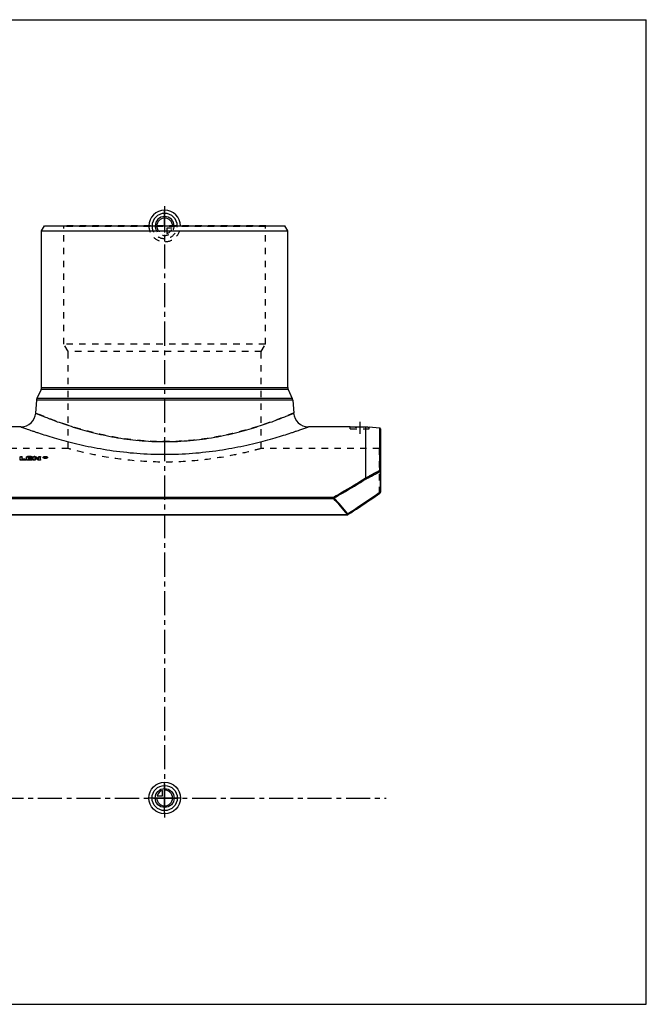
# Model space of a CAD drawing. Header units: millimetres. Extents: x 0 to 1000, y 0 to 1000.
# Tile 2 of 2: x 364 to 1000, y 0 to 1000. Entities that reach past the tile are written whole.
import ezdxf

# ---------------------------------------------------------------- set-up
doc = ezdxf.new("R2010")
doc.units = ezdxf.units.MM
doc.header["$LTSCALE"] = 65.185185
doc.linetypes.add('CENTER', pattern=[0.6, 0.375, -0.075, 0.075, -0.075])
doc.linetypes.add('HIDDEN', pattern=[0.2, 0.1, -0.1])
doc.layers.get('0').update_dxf_attribs({"linetype": 'CONTINUOUS'})
for name, color, linetype in [('ACHSEN_S', 7, 'CONTINUOUS'), ('FASEN', 7, 'CONTINUOUS'), ('KOERPER', 7, 'CONTINUOUS'), ('KONST.EL_MIT_GEO', 7, 'CONTINUOUS'), ('KURVEN', 7, 'CONTINUOUS'), ('RUNDUNG', 7, 'CONTINUOUS'), ('SCHNITT', 7, 'CONTINUOUS')]:
    doc.layers.add(name, color=color, linetype=linetype)

msp = doc.modelspace()

# ---------------------------------------------------------------- linework, layer by layer
at = {"color": 7, "linetype": 'Continuous'}
for p, q in [((0, 1000), (1000, 1000)), ((1000, 0), (1000, 1000)), ((0, 0), (1000, 0))]:
    msp.add_line(p, q, dxfattribs=at)
at = {"layer": 'ACHSEN_S', "color": 40, "linetype": 'CENTER'}
for p, q in [((511, 810.7), (511, 189.3)), ((265, 209.5), (735.9, 209.5))]:
    msp.add_line(p, q, dxfattribs=at)
at = {"layer": 'FASEN', "color": 7, "linetype": 'Continuous'}
for p, q in [((386, 785.5), (388.9, 790.5)), ((388.9, 790.5), (633.1, 790.5)), ((636, 785.5), (633.1, 790.5)), ((386, 785.5), (636, 785.5)), ((729.1, 585.3), (718.5, 586.2))]:
    msp.add_line(p, q, dxfattribs=at)
at = {"layer": 'KOERPER', "color": 7, "linetype": 'Continuous'}
for p, q in [((386, 626.6), (386, 785.5)), ((636, 626.6), (636, 785.5)), ((365.1, 586.5), (322.5, 586.5)), ((699.5, 586.5), (656.9, 586.5))]:
    msp.add_line(p, q, dxfattribs=at)
at = {"layer": 'KOERPER', "color": 8, "linetype": 'HIDDEN'}
for p, q in [((413, 564.5), (293, 564.5)), ((729, 564.5), (609, 564.5))]:
    msp.add_line(p, q, dxfattribs=at)
at = {"layer": 'KONST.EL_MIT_GEO', "color": 8, "linetype": 'HIDDEN'}
for p, q in [((408.7, 790), (408.2, 790.5)), ((613.8, 790.5), (408.2, 790.5)), ((408.7, 670.5), (408.7, 790)), ((613.3, 790), (408.7, 790)), ((613.3, 790), (613.8, 790.5)), ((613.3, 670.5), (613.3, 790)), ((413, 663.1), (408.7, 670.5)), ((613.3, 670.5), (408.7, 670.5)), ((609, 663.1), (613.3, 670.5)), ((413, 564.5), (413, 663.1)), ((609, 663.1), (413, 663.1)), ((609, 564.5), (609, 663.1)), ((366.3, 553.4), (366.3, 553.6)), ((369, 553.4), (366.3, 553.4)), ((369, 553.4), (369, 553.6)), ((371.9, 556.1), (371.9, 556.4)), ((375.6, 556.1), (371.9, 556.1)), ((372.9, 554.8), (372.9, 555)), ((375.2, 554.8), (372.9, 554.8)), ((372.9, 553.4), (372.9, 553.6)), ((375.6, 553.4), (372.9, 553.4)), ((375.2, 554.8), (375.2, 555)), ((375.6, 556.1), (375.6, 556.4)), ((375.6, 553.4), (375.6, 553.6)), ((378.5, 556.1), (378.5, 556.4)), ((379.2, 556.1), (378.5, 556.1)), ((379.2, 556.1), (379.2, 556.4)), ((380, 555.9), (380, 556.2)), ((383.1, 553.9), (383.1, 554.2)), ((388.2, 555.3), (388.2, 555.5)), ((389.8, 555.7), (389.4, 555.7)), ((389.4, 554.8), (389.4, 554.9)), ((389.7, 554.8), (389.4, 554.8)), ((389.7, 555.5), (389.7, 555.6)), ((389.8, 555.3), (389.7, 555.3)), ((389.7, 554.8), (389.7, 554.9)), ((389.8, 555.9), (389.8, 556)), ((389.8, 555.3), (389.8, 555.6)), ((390, 555.4), (390, 555.7)), ((390, 554.8), (390, 554.9)), ((390.3, 554.8), (390, 554.8)), ((390.1, 555.2), (390.1, 555.5)), ((390.3, 554.8), (390.3, 554.9)), ((391.5, 555.3), (391.5, 555.5))]:
    msp.add_line(p, q, dxfattribs=at)
at = {"layer": 'KONST.EL_MIT_GEO', "color": 7, "linetype": 'Continuous'}
for p, q in [((364.3, 553), (364.3, 556)), ((365.3, 552.6), (365.3, 552.8)), ((369, 552.8), (365.3, 552.8)), ((369, 552.6), (365.3, 552.6)), ((366.3, 553.6), (366.3, 556)), ((369, 553.6), (366.3, 553.6)), ((369, 552.6), (369, 552.8)), ((369.9, 553), (369.9, 553.2)), ((370.9, 553), (370.9, 556)), ((375.6, 556.4), (371.9, 556.4)), ((371.9, 552.6), (371.9, 552.8)), ((375.6, 552.8), (371.9, 552.8)), ((375.6, 552.6), (371.9, 552.6)), ((372.9, 555), (372.9, 555.6)), ((375.6, 555.6), (372.9, 555.6)), ((375.6, 555.3), (372.9, 555.3)), ((375.2, 555), (372.9, 555)), ((372.9, 553.6), (372.9, 554.2)), ((375.2, 554.2), (372.9, 554.2)), ((375.2, 554), (372.9, 554)), ((375.6, 553.6), (372.9, 553.6)), ((375.2, 554), (375.2, 554.2)), ((375.6, 555.3), (375.6, 555.6)), ((375.6, 552.6), (375.6, 552.8)), ((376.2, 554.4), (376.2, 554.6)), ((376.6, 555.7), (376.6, 556)), ((376.6, 553), (376.6, 553.2)), ((377.5, 553), (377.5, 556)), ((379.2, 556.4), (378.5, 556.4)), ((379.5, 553), (379.5, 555)), ((382.6, 552.7), (382.6, 553)), ((383.1, 554.2), (383.1, 556)), ((383.5, 552.6), (383.5, 552.8)), ((384.1, 552.8), (383.5, 552.8)), ((384.1, 552.6), (383.5, 552.6)), ((384.1, 552.6), (384.1, 552.8)), ((385.1, 553), (385.1, 556)), ((387.7, 555.3), (387.7, 555.5)), ((389.4, 554.9), (389.4, 556)), ((389.8, 556), (389.4, 556)), ((389.7, 555.1), (389.4, 555.1)), ((389.7, 555.6), (389.7, 555.9)), ((389.8, 555.9), (389.7, 555.9)), ((389.8, 555.6), (389.7, 555.6)), ((389.7, 554.9), (389.7, 555.5)), ((389.8, 555.5), (389.7, 555.5)), ((389.8, 555.2), (389.7, 555.2)), ((389.8, 555.6), (389.8, 555.9)), ((389.8, 555.2), (389.8, 555.5)), ((390, 555.7), (390, 555.8)), ((390, 554.9), (390, 555.1)), ((390.3, 555.1), (390, 555.1)), ((390.3, 555.4), (390.3, 555.8)), ((390.3, 554.9), (390.3, 555.1)), ((392, 555.3), (392, 555.5))]:
    msp.add_line(p, q, dxfattribs=at)
for centre, radius, start, end in [((230.3, 323), 275.9, 56.4796, 57.2462), ((230.3, 322.7), 275.9, 56.5006, 57.2669), ((234.9, 326.6), 271.6, 56.9319, 57.7066), ((389.8, 559.7), 5.04, 263.1867, 267.3746), ((389.8, 552.3), 3.64, 97.0974, 97.9498), ((389.8, 558.8), 3.96, 263.5051, 269.3649), ((389.9, 559.9), 5.27, 267.3352, 274.0932), ((389.8, 556.2), 0.614, 270.0023, 272.426), ((389.9, 552.1), 3.8, 82.5837, 84.5151), ((390.3, 555.4), 0.0932, 348.6487, 359.9506)]:
    msp.add_arc(centre, radius, start, end, dxfattribs=at)
at = {"layer": 'KONST.EL_MIT_GEO', "color": 8, "linetype": 'HIDDEN'}
for centre, radius, start, end in [((235, 326.3), 271.6, 56.9527, 57.7272), ((388.5, 555.3), 0.268, 171.1737, 179.9998), ((389.8, 552.1), 3.85, 94.9721, 97.088), ((389.8, 551.9), 4.01, 93.5402, 94.981), ((389.9, 551.8), 4.16, 87.9324, 93.5235), ((389.8, 555), 0.623, 87.6337, 90.0083), ((389.9, 551.9), 4.03, 85.0819, 87.9591), ((389.9, 552), 3.91, 84.5064, 85.0713), ((390, 555.7), 0.505, 294.6211, 297.7251), ((391.2, 555.3), 0.268, 0.0005, 8.822)]:
    msp.add_arc(centre, radius, start, end, dxfattribs=at)
at = {"layer": 'KONST.EL_MIT_GEO', "color": 7, "linetype": 'Continuous'}
for centre, major_axis, start_param, end_param in [((390, 209.5), (-35, 377.2), -0.4317, -0.42914), ((390, 209.5), (-35, 376.9), 5.85199, 5.85404), ((390.3, 209.5), (-35, 377.2), -0.4317, -0.42886)]:
    msp.add_ellipse(centre, major_axis=major_axis, ratio=0.20137, start_param=start_param, end_param=end_param, dxfattribs=at)
at = {"layer": 'KONST.EL_MIT_GEO', "color": 8, "linetype": 'HIDDEN'}
for centre, end_param in [((390, 209.5), -0.43119), ((390.3, 209.5), -0.42886)]:
    msp.add_ellipse(centre, major_axis=(-35, 376.9), ratio=0.20137, start_param=-0.4317, end_param=end_param, dxfattribs=at)
for points, knots in [([(609, 564.5), (606.5, 563.8), (597, 561.3), (577, 556.7), (546.8, 552), (511, 550), (475.2, 552), (445, 556.7), (425, 561.3), (415.5, 563.8), (413, 564.5)], [0, 0, 0, 0, 0.03914, 0.1487, 0.31021, 0.5, 0.68979, 0.8513, 0.96086, 1, 1, 1, 1]), ([(364.3, 555.7), (364.3, 555.8), (364.4, 555.9), (364.5, 555.9), (364.7, 556), (365, 556.1), (365.3, 556.1), (365.7, 556.1), (366, 556), (366.1, 555.9), (366.3, 555.9), (366.3, 555.8), (366.3, 555.7)], [0, 0, 0, 0, 0.07523, 0.1252, 0.18458, 0.33279, 0.49973, 0.66771, 0.81515, 0.87451, 0.92488, 1, 1, 1, 1]), ([(369, 553.4), (369.1, 553.4), (369.3, 553.4), (369.7, 553.3), (369.9, 553.1), (369.9, 553)], [0, 0, 0, 0, 0.34277, 0.63525, 1, 1, 1, 1]), ([(370.9, 555.7), (370.9, 555.8), (371, 555.9), (371.1, 555.9), (371.3, 556), (371.6, 556.1), (371.8, 556.1), (371.9, 556.1)], [0, 0, 0, 0, 0.14868, 0.24875, 0.3704, 0.66303, 1, 1, 1, 1]), ([(375.2, 554.8), (375.4, 554.8), (375.6, 554.7), (375.9, 554.7), (376.2, 554.5), (376.2, 554.4)], [0, 0, 0, 0, 0.34447, 0.63748, 1, 1, 1, 1]), ([(375.6, 556.1), (375.7, 556.1), (375.9, 556.1), (376.2, 556), (376.4, 555.9), (376.5, 555.9), (376.6, 555.8), (376.6, 555.7)], [0, 0, 0, 0, 0.34013, 0.62966, 0.75066, 0.85283, 1, 1, 1, 1]), ([(375.6, 553.4), (375.7, 553.4), (375.9, 553.4), (376.3, 553.3), (376.6, 553.1), (376.6, 553)], [0, 0, 0, 0, 0.34277, 0.63525, 1, 1, 1, 1]), ([(377.5, 555.7), (377.5, 555.8), (377.6, 555.9), (377.7, 555.9), (377.9, 556), (378.2, 556.1), (378.4, 556.1), (378.5, 556.1)], [0, 0, 0, 0, 0.14868, 0.24875, 0.3704, 0.66303, 1, 1, 1, 1]), ([(379.2, 556.1), (379.4, 556.1), (379.6, 556.1), (379.9, 556), (380, 555.9)], [0, 0, 0, 0, 0.55633, 1, 1, 1, 1]), ([(383.1, 555.7), (383.1, 555.8), (383.2, 555.9), (383.3, 555.9), (383.5, 556), (383.8, 556.1), (384.1, 556.1), (384.5, 556.1), (384.8, 556), (384.9, 555.9), (385, 555.9), (385.1, 555.8), (385.1, 555.7)], [0, 0, 0, 0, 0.07523, 0.1252, 0.18458, 0.33279, 0.49973, 0.66771, 0.81515, 0.87451, 0.92488, 1, 1, 1, 1]), ([(387.7, 555.3), (387.7, 555.3), (387.7, 555.4), (387.9, 555.6), (388.1, 555.8), (388.5, 555.9), (389.1, 556.1), (389.9, 556.1), (390.6, 556.1), (391.2, 555.9), (391.6, 555.8), (391.8, 555.6), (392, 555.4), (392, 555.3), (392, 555.3)], [0, 0, 0, 0, 0.03503, 0.07621, 0.12601, 0.18614, 0.33281, 0.50019, 0.66715, 0.81407, 0.87396, 0.92389, 0.96512, 1, 1, 1, 1]), ([(388.2, 555.3), (388.2, 555.2), (388.2, 555.1), (388.3, 555), (388.5, 554.9), (388.8, 554.7), (389.2, 554.6), (389.9, 554.6), (390.5, 554.6), (390.9, 554.7), (391.2, 554.9), (391.4, 555), (391.5, 555.1), (391.5, 555.2), (391.5, 555.3)], [0, 0, 0, 0, 0.03496, 0.07628, 0.12625, 0.18624, 0.33311, 0.49973, 0.66688, 0.81346, 0.8738, 0.92359, 0.96485, 1, 1, 1, 1]), ([(389.8, 555.7), (389.8, 555.7), (390, 555.7), (390.2, 555.7), (390.3, 555.6), (390.3, 555.5)], [0, 0, 0, 0, 0.33961, 0.63883, 1, 1, 1, 1]), ([(389.9, 555.6), (389.9, 555.6), (389.9, 555.6), (389.8, 555.6), (389.8, 555.6)], [0, 0, 0, 0, 0.23783, 1, 1, 1, 1]), ([(389.8, 555.3), (389.8, 555.3), (389.9, 555.3), (390, 555.4), (390, 555.4)], [0, 0, 0, 0, 0.6371, 1, 1, 1, 1]), ([(390, 555.5), (390, 555.5), (390, 555.6), (389.9, 555.6), (389.9, 555.6)], [0, 0, 0, 0, 0.20612, 1, 1, 1, 1]), ([(390, 555.5), (390, 555.5), (390, 555.5), (390, 555.5), (390, 555.5)], [0, 0, 0, 0, 0.71271, 1, 1, 1, 1]), ([(390.2, 555.3), (390.2, 555.3), (390.2, 555.2), (390.1, 555.2), (390.1, 555.2)], [0, 0, 0, 0, 0.23208, 1, 1, 1, 1])]:
    msp.add_open_spline(points, degree=3, knots=knots, dxfattribs=at)
at = {"layer": 'KONST.EL_MIT_GEO', "color": 7, "linetype": 'Continuous'}
for points, knots in [([(364.3, 556), (364.3, 556.1), (364.4, 556.1), (364.5, 556.2), (364.7, 556.3), (365, 556.4), (365.3, 556.4), (365.7, 556.4), (366, 556.3), (366.1, 556.2), (366.3, 556.1), (366.3, 556.1), (366.3, 556)], [0, 0, 0, 0, 0.07419, 0.12447, 0.18488, 0.33183, 0.5, 0.66818, 0.81513, 0.87553, 0.92581, 1, 1, 1, 1]), ([(365.3, 552.8), (365.2, 552.8), (365, 552.8), (364.6, 552.9), (364.3, 553.1), (364.3, 553.2)], [0, 0, 0, 0, 0.33859, 0.63534, 1, 1, 1, 1]), ([(365.3, 552.6), (365.2, 552.6), (365, 552.6), (364.6, 552.7), (364.3, 552.8), (364.3, 553)], [0, 0, 0, 0, 0.33908, 0.63579, 1, 1, 1, 1]), ([(369, 553.6), (369.1, 553.6), (369.3, 553.6), (369.7, 553.5), (369.9, 553.4), (369.9, 553.2)], [0, 0, 0, 0, 0.33884, 0.63569, 1, 1, 1, 1]), ([(369.9, 553.2), (369.9, 553.1), (369.7, 552.9), (369.3, 552.8), (369.1, 552.8), (369, 552.8)], [0, 0, 0, 0, 0.36465, 0.66144, 1, 1, 1, 1]), ([(369.9, 553), (369.9, 552.8), (369.7, 552.7), (369.3, 552.6), (369.1, 552.6), (369, 552.6)], [0, 0, 0, 0, 0.36496, 0.65819, 1, 1, 1, 1]), ([(370.9, 556), (370.9, 556.1), (371, 556.1), (371.1, 556.2), (371.3, 556.3), (371.6, 556.4), (371.8, 556.4), (371.9, 556.4)], [0, 0, 0, 0, 0.14838, 0.24898, 0.36981, 0.66366, 1, 1, 1, 1]), ([(371.9, 552.8), (371.8, 552.8), (371.6, 552.8), (371.2, 552.9), (370.9, 553.1), (370.9, 553.2)], [0, 0, 0, 0, 0.33859, 0.63534, 1, 1, 1, 1]), ([(371.9, 552.6), (371.8, 552.6), (371.6, 552.6), (371.2, 552.7), (370.9, 552.8), (370.9, 553)], [0, 0, 0, 0, 0.33908, 0.63579, 1, 1, 1, 1]), ([(375.2, 555), (375.4, 555), (375.6, 555), (375.9, 554.9), (376.2, 554.8), (376.2, 554.6)], [0, 0, 0, 0, 0.34025, 0.63791, 1, 1, 1, 1]), ([(376.2, 554.6), (376.2, 554.5), (375.9, 554.3), (375.6, 554.3), (375.4, 554.2), (375.2, 554.2)], [0, 0, 0, 0, 0.36254, 0.66008, 1, 1, 1, 1]), ([(376.2, 554.4), (376.2, 554.2), (375.9, 554.1), (375.6, 554), (375.4, 554), (375.2, 554)], [0, 0, 0, 0, 0.35762, 0.6532, 1, 1, 1, 1]), ([(375.6, 556.4), (375.7, 556.4), (375.9, 556.4), (376.2, 556.3), (376.4, 556.2), (376.5, 556.1), (376.6, 556.1), (376.6, 556)], [0, 0, 0, 0, 0.33632, 0.63021, 0.75101, 0.85159, 1, 1, 1, 1]), ([(376.6, 556), (376.6, 555.9), (376.5, 555.8), (376.4, 555.8), (376.2, 555.7), (375.9, 555.6), (375.7, 555.6), (375.6, 555.6)], [0, 0, 0, 0, 0.14854, 0.24922, 0.37009, 0.66393, 1, 1, 1, 1]), ([(376.6, 555.7), (376.6, 555.7), (376.5, 555.6), (376.4, 555.5), (376.2, 555.4), (375.9, 555.3), (375.7, 555.3), (375.6, 555.3)], [0, 0, 0, 0, 0.14826, 0.25039, 0.37047, 0.66077, 1, 1, 1, 1]), ([(375.6, 553.6), (375.7, 553.6), (375.9, 553.6), (376.3, 553.5), (376.6, 553.4), (376.6, 553.2)], [0, 0, 0, 0, 0.33884, 0.63569, 1, 1, 1, 1]), ([(376.6, 553.2), (376.6, 553.1), (376.3, 552.9), (375.9, 552.8), (375.7, 552.8), (375.6, 552.8)], [0, 0, 0, 0, 0.36465, 0.66144, 1, 1, 1, 1]), ([(376.6, 553), (376.6, 552.8), (376.3, 552.7), (375.9, 552.6), (375.7, 552.6), (375.6, 552.6)], [0, 0, 0, 0, 0.36496, 0.65819, 1, 1, 1, 1]), ([(377.5, 556), (377.5, 556.1), (377.6, 556.1), (377.7, 556.2), (377.9, 556.3), (378.2, 556.4), (378.4, 556.4), (378.5, 556.4)], [0, 0, 0, 0, 0.14838, 0.24898, 0.36981, 0.66366, 1, 1, 1, 1]), ([(379.5, 553.2), (379.5, 553.1), (379.2, 552.9), (378.9, 552.8), (378.5, 552.8), (378.2, 552.8), (377.8, 552.9), (377.5, 553.1), (377.5, 553.2)], [0, 0, 0, 0, 0.18232, 0.33072, 0.5, 0.66929, 0.81768, 1, 1, 1, 1]), ([(379.5, 553), (379.5, 552.8), (379.2, 552.7), (378.9, 552.6), (378.5, 552.5), (378.2, 552.6), (377.8, 552.7), (377.5, 552.8), (377.5, 553)], [0, 0, 0, 0, 0.18205, 0.3317, 0.49974, 0.66882, 0.8177, 1, 1, 1, 1]), ([(379.2, 556.4), (379.4, 556.4), (379.6, 556.4), (379.9, 556.3), (380, 556.2)], [0, 0, 0, 0, 0.55693, 1, 1, 1, 1]), ([(383.5, 552.8), (383.3, 552.8), (383, 552.9), (382.7, 553), (382.6, 553)], [0, 0, 0, 0, 0.55549, 1, 1, 1, 1]), ([(383.5, 552.6), (383.3, 552.6), (383, 552.6), (382.7, 552.7), (382.6, 552.7)], [0, 0, 0, 0, 0.55493, 1, 1, 1, 1]), ([(383.1, 556), (383.1, 556.1), (383.2, 556.1), (383.3, 556.2), (383.5, 556.3), (383.8, 556.4), (384.1, 556.4), (384.5, 556.4), (384.8, 556.3), (384.9, 556.2), (385, 556.1), (385.1, 556.1), (385.1, 556)], [0, 0, 0, 0, 0.07419, 0.12447, 0.18488, 0.33183, 0.5, 0.66818, 0.81513, 0.87553, 0.92581, 1, 1, 1, 1]), ([(385.1, 553.2), (385.1, 553.1), (384.8, 552.9), (384.5, 552.8), (384.2, 552.8), (384.1, 552.8)], [0, 0, 0, 0, 0.36469, 0.66143, 1, 1, 1, 1]), ([(385.1, 553), (385.1, 552.8), (384.8, 552.7), (384.5, 552.6), (384.2, 552.6), (384.1, 552.6)], [0, 0, 0, 0, 0.36521, 0.66073, 1, 1, 1, 1]), ([(387.7, 555.5), (387.7, 555.6), (387.7, 555.7), (387.9, 555.9), (388.1, 556), (388.5, 556.2), (389.1, 556.3), (389.9, 556.4), (390.6, 556.3), (391.2, 556.2), (391.6, 556), (391.8, 555.9), (392, 555.7), (392, 555.6), (392, 555.5)], [0, 0, 0, 0, 0.03491, 0.07579, 0.12596, 0.18615, 0.3325, 0.5, 0.66749, 0.81384, 0.87404, 0.92421, 0.96509, 1, 1, 1, 1]), ([(389.2, 554.7), (389, 554.7), (388.7, 554.8), (388.4, 554.9), (388, 555.1), (387.7, 555.3), (387.7, 555.5)], [0, 0, 0, 0, 0.34455, 0.49763, 0.63431, 1, 1, 1, 1]), ([(392, 555.3), (392, 555.2), (392, 555.1), (391.8, 554.9), (391.6, 554.8), (391.2, 554.6), (390.6, 554.4), (389.9, 554.4), (389.1, 554.4), (388.5, 554.6), (388.1, 554.8), (387.9, 554.9), (387.7, 555.1), (387.7, 555.2), (387.7, 555.3)], [0, 0, 0, 0, 0.03505, 0.07635, 0.12627, 0.18648, 0.33308, 0.50018, 0.66688, 0.81373, 0.8737, 0.92376, 0.96511, 1, 1, 1, 1]), ([(391.5, 555.5), (391.5, 555.6), (391.5, 555.7), (391.4, 555.8), (391.2, 555.9), (390.9, 556), (390.5, 556.2), (389.9, 556.2), (389.2, 556.2), (388.8, 556), (388.5, 555.9), (388.3, 555.8), (388.2, 555.7), (388.2, 555.6), (388.2, 555.5)], [0, 0, 0, 0, 0.03491, 0.07581, 0.12599, 0.18619, 0.33254, 0.5, 0.66746, 0.81381, 0.87401, 0.92419, 0.96509, 1, 1, 1, 1]), ([(388.4, 555.6), (388.4, 555.6), (388.3, 555.5), (388.3, 555.4), (388.2, 555.4)], [0, 0, 0, 0, 0.2763, 1, 1, 1, 1]), ([(388.2, 555.5), (388.2, 555.4), (388.4, 555.2), (388.7, 555.1), (389, 555), (389.2, 554.9), (389.4, 554.9)], [0, 0, 0, 0, 0.36523, 0.50209, 0.65535, 1, 1, 1, 1]), ([(389.3, 555.9), (389.1, 555.9), (388.8, 555.8), (388.5, 555.7), (388.4, 555.6)], [0, 0, 0, 0, 0.55911, 1, 1, 1, 1]), ([(389.8, 556), (389.8, 556), (390, 556), (390.2, 555.9), (390.3, 555.8), (390.3, 555.8)], [0, 0, 0, 0, 0.34132, 0.63958, 1, 1, 1, 1]), ([(390, 555.8), (390, 555.8), (389.9, 555.9), (389.8, 555.9), (389.8, 555.9)], [0, 0, 0, 0, 0.42558, 1, 1, 1, 1]), ([(389.8, 555.6), (389.8, 555.6), (389.9, 555.6), (390, 555.6), (390, 555.7)], [0, 0, 0, 0, 0.62121, 1, 1, 1, 1]), ([(389.8, 554.9), (389.9, 554.9), (390.1, 554.9), (390.3, 554.9), (390.4, 554.9)], [0, 0, 0, 0, 0.25377, 1, 1, 1, 1]), ([(390, 555.8), (390, 555.8), (390, 555.8), (390, 555.8), (390, 555.8)], [0, 0, 0, 0, 0.71036, 1, 1, 1, 1]), ([(390, 555.7), (390, 555.7), (390, 555.7), (390, 555.7), (390, 555.7)], [0, 0, 0, 0, 0.50402, 1, 1, 1, 1]), ([(390.2, 555.6), (390.2, 555.5), (390.2, 555.5), (390.1, 555.5), (390.1, 555.5)], [0, 0, 0, 0, 0.22878, 1, 1, 1, 1]), ([(390.3, 555.7), (390.3, 555.6), (390.3, 555.6), (390.3, 555.6), (390.2, 555.6)], [0, 0, 0, 0, 0.20772, 1, 1, 1, 1]), ([(392, 555.5), (392, 555.3), (391.6, 555), (391.2, 554.9), (390.8, 554.7), (390.5, 554.7), (390.2, 554.7)], [0, 0, 0, 0, 0.36268, 0.50119, 0.65591, 1, 1, 1, 1]), ([(390.3, 555.4), (390.3, 555.4), (390.3, 555.3), (390.3, 555.3), (390.2, 555.3)], [0, 0, 0, 0, 0.20648, 1, 1, 1, 1]), ([(391.3, 555.6), (391.2, 555.7), (390.9, 555.8), (390.6, 555.9), (390.4, 555.9)], [0, 0, 0, 0, 0.4388, 1, 1, 1, 1]), ([(390.4, 554.9), (390.6, 554.9), (390.8, 555), (391, 555.1), (391.3, 555.2), (391.5, 555.4), (391.5, 555.5)], [0, 0, 0, 0, 0.3443, 0.49654, 0.63238, 1, 1, 1, 1]), ([(391.5, 555.4), (391.5, 555.4), (391.4, 555.5), (391.4, 555.5), (391.3, 555.6)], [0, 0, 0, 0, 0.22552, 1, 1, 1, 1])]:
    msp.add_open_spline(points, degree=3, knots=knots, dxfattribs=at)
at = {"layer": 'KONST.EL_MIT_GEO', "color": 8, "linetype": 'HIDDEN'}
for points in [[(388.2, 555.4), (388.2, 555.4), (388.2, 555.3), (388.2, 555.3)], [(391.5, 555.3), (391.5, 555.3), (391.5, 555.4), (391.5, 555.4)]]:
    msp.add_open_spline(points, degree=3, dxfattribs=at)
at = {"layer": 'KONST.EL_MIT_GEO', "color": 7, "linetype": 'Continuous'}
for points in [[(390.3, 555.7), (390.3, 555.7), (390.3, 555.7), (390.3, 555.7)], [(390.3, 555.4), (390.3, 555.4), (390.3, 555.4), (390.3, 555.4)]]:
    msp.add_open_spline(points, degree=3, dxfattribs=at)
at = {"layer": 'KURVEN', "color": 40, "linetype": 'Continuous'}
for p, q in [((511, 790.5), (511, 806.4)), ((511, 193.5), (511, 225.5)), ((503.3, 211.7), (508.8, 211.7)), ((508.8, 211.7), (508.8, 217.2)), ((527, 209.5), (495, 209.5))]:
    msp.add_line(p, q, dxfattribs=at)
at = {"layer": 'KURVEN', "color": 8, "linetype": 'HIDDEN'}
for p, q in [((495, 790.5), (527, 790.5)), ((511, 790.5), (511, 774.6)), ((513.2, 788.3), (513.2, 782.8)), ((518.7, 788.3), (513.2, 788.3))]:
    msp.add_line(p, q, dxfattribs=at)
at = {"layer": 'KURVEN', "color": 40, "linetype": 'Continuous'}
for radius in [16, 12.8, 9.6]:
    msp.add_circle((511, 209.5), radius, dxfattribs=at)
for centre, radius, start, end in [((511, 790.5), 16, 0, 180), ((511, 790.5), 12.8, 0, 180), ((511, 790.5), 9.6, 0, 179.9999), ((511, 790.5), 8, 0, 179.9999), ((511, 209.5), 8, 180, 90), ((511, 209.5), 8, 105.962, 164.038)]:
    msp.add_arc(centre, radius, start, end, dxfattribs=at)
at = {"layer": 'KURVEN', "color": 8, "linetype": 'HIDDEN'}
for radius, start, end in [(16, 180, 360), (12.8, 180, 360), (9.6, 179.9999, 360), (8, 179.9999, 270), (8, 285.962, 344.038)]:
    msp.add_arc((511, 790.5), radius, start, end, dxfattribs=at)
at = {"layer": 'RUNDUNG', "color": 7, "linetype": 'Continuous'}
for p, q in [((385.6, 624.5), (381.4, 615.3)), ((636.4, 624.5), (385.6, 624.5)), ((386, 626.6), (636, 626.6)), ((636.4, 624.5), (640.6, 615.3)), ((380.9, 613.6), (380, 600.5)), ((641.1, 613.6), (380.9, 613.6)), ((640.6, 615.3), (381.4, 615.3)), ((641.1, 613.6), (642, 600.5)), ((729.1, 585.3), (729.1, 542.3)), ((730, 584.3), (730, 520)), ((730, 541.4), (729.8, 541.4)), ((729.8, 541.4), (729.8, 520)), ((730, 520), (729.8, 520)), ((339.6, 515.1), (682.4, 515.1)), ((339.6, 513.7), (682.4, 513.7)), ((682.4, 515.1), (682.4, 513.7)), ((325.5, 497.5), (696.5, 497.5)), ((325.5, 497.1), (696.5, 497.1)), ((696.5, 497.5), (696.5, 497.1))]:
    msp.add_line(p, q, dxfattribs=at)
at = {"layer": 'RUNDUNG', "color": 8, "linetype": 'HIDDEN'}
for p, q in [((729, 519.1), (729, 564.5)), ((719.6, 512.3), (719.6, 512.3)), ((724.7, 515.8), (724.7, 515.8)), ((729.6, 519.2), (729.6, 519.2)), ((702.9, 501.1), (702.9, 501.1)), ((708.7, 504.9), (708.7, 504.9)), ((714.2, 508.6), (714.2, 508.6)), ((325.5, 497.3), (696.5, 497.3)), ((696.5, 497.3), (696.9, 497.6))]:
    msp.add_line(p, q, dxfattribs=at)
at = {"layer": 'RUNDUNG', "color": 7, "linetype": 'Continuous'}
msp.add_lwpolyline([(697, 497.3), (699.9, 499.2), (702.9, 501.1), (705.8, 503), (708.7, 504.9), (711.5, 506.8), (714.2, 508.6), (716.9, 510.5), (719.6, 512.3), (722.2, 514.1), (724.7, 515.8), (727.2, 517.6), (729.6, 519.2)], dxfattribs=at)
for centre, radius, start, end in [((381, 626.6), 5, 335.556, 360), ((641, 626.6), 5, 180, 204.444), ((385.9, 613.3), 5, 155.556, 176), ((636.1, 613.3), 5, 4, 24.444), ((365.1, 601.5), 15, 270, 356), ((656.9, 601.5), 15, 184, 270), ((729, 584.3), 1, 0, 85), ((400.9, 1128.1), 671.5, 297.891, 299.2572), ((401.4, 1131.5), 675.4, 297.7366, 299.0961), ((729, 520), 1, 305.0667, 360), ((446.3, 293.6), 322.8, 39.1905, 43.0027), ((447.3, 293.7), 322.8, 39.2876, 43.1054), ((696.5, 498.1), 1, 270, 302.742)]:
    msp.add_arc(centre, radius, start, end, dxfattribs=at)
at = {"layer": 'RUNDUNG', "color": 8, "linetype": 'HIDDEN'}
for centre, radius, start, end in [((729, 565.5), 1, 270, 360), ((395, 1138.8), 683.7, 297.9032, 299.2449), ((395.5, 1142.3), 687.6, 297.7487, 299.084), ((729, 520.2), 1.07, 289.2623, 296.1799)]:
    msp.add_arc(centre, radius, start, end, dxfattribs=at)
for points, knots in [([(642, 600.5), (642, 600.5), (642, 600.4), (641.9, 600.4), (641.9, 600.4), (641.8, 600.4), (641.6, 600.3), (641.3, 600.2), (641, 600), (640.5, 599.8), (640, 599.6), (639.2, 599.3), (637.9, 598.7), (636.2, 598), (634.2, 597.2), (631.9, 596.3), (629.3, 595.3), (625.3, 593.7), (619.7, 591.6), (612.1, 589), (603.7, 586.2), (594.3, 583.4), (584.1, 580.7), (573.2, 578.1), (557.5, 575), (536.7, 572.2), (511, 571.1), (485.3, 572.2), (464.5, 575), (448.8, 578.1), (437.9, 580.7), (427.7, 583.4), (418.3, 586.2), (409.9, 589), (402.3, 591.6), (396.7, 593.7), (392.7, 595.3), (390.1, 596.3), (387.8, 597.2), (385.8, 598), (384.1, 598.7), (382.8, 599.3), (382, 599.6), (381.5, 599.8), (381, 600), (380.7, 600.2), (380.4, 600.3), (380.2, 600.4), (380.1, 600.4), (380.1, 600.4), (380, 600.4), (380, 600.5), (380, 600.5)], [0, 0, 0, 0, 0.00004, 0.00016, 0.00036, 0.00064, 0.00144, 0.00256, 0.004, 0.00575, 0.00782, 0.0102, 0.01588, 0.02276, 0.03083, 0.04004, 0.05036, 0.06176, 0.0876, 0.11724, 0.15036, 0.18662, 0.22572, 0.26731, 0.31108, 0.40362, 0.5, 0.59638, 0.68892, 0.73269, 0.77428, 0.81338, 0.84964, 0.88276, 0.9124, 0.93824, 0.94964, 0.95996, 0.96917, 0.97724, 0.98412, 0.9898, 0.99218, 0.99425, 0.996, 0.99744, 0.99856, 0.99936, 0.99964, 0.99984, 0.99996, 1, 1, 1, 1]), ([(715.7, 533.7), (713.1, 532.1), (702.3, 525.5), (691.4, 519), (683, 514.3)], [0, 0, 0, 0, 0.23944, 1, 1, 1, 1]), ([(715, 534.6), (715, 534.6), (715, 534.6), (715, 534.6), (715, 534.6)], [0, 0, 0, 0, 0.32099, 1, 1, 1, 1]), ([(715, 534.6), (715.1, 534.6), (715.4, 534.3), (715.6, 534), (715.7, 533.7)], [0, 0, 0, 0, 0.23621, 1, 1, 1, 1]), ([(697.2, 498.1), (700.1, 500), (711, 507.1), (721.9, 514.5), (729.8, 520)], [0, 0, 0, 0, 0.26243, 1, 1, 1, 1]), ([(729, 519.1), (729.1, 519.1), (729.4, 519.2), (729.7, 519.4), (729.9, 519.7), (730, 519.9), (730, 520)], [0, 0, 0, 0, 0.26553, 0.52225, 0.76594, 1, 1, 1, 1]), ([(682.4, 513.7), (682.4, 513.8), (682.6, 513.9), (682.8, 514.1), (682.9, 514.2), (683, 514.3)], [0, 0, 0, 0, 0.24705, 0.63017, 1, 1, 1, 1]), ([(729, 519.1), (726.5, 517.4), (719.9, 512.8), (709.1, 505.5), (700.8, 500.1), (696.5, 497.3)], [0, 0, 0, 0, 0.23704, 0.60934, 1, 1, 1, 1]), ([(729.6, 519.2), (729.5, 519.1), (729.3, 519.1), (729.1, 519.1), (729, 519.1)], [0, 0, 0, 0, 0.47284, 1, 1, 1, 1]), ([(696.5, 497.3), (696.6, 497.3), (696.8, 497.2), (697, 497.2), (697, 497.3)], [0, 0, 0, 0, 0.54921, 1, 1, 1, 1]), ([(696.7, 497.2), (696.7, 497.2), (696.6, 497.3), (696.6, 497.3), (696.5, 497.3)], [0, 0, 0, 0, 0.23657, 1, 1, 1, 1]), ([(697, 497.3), (697, 497.3), (696.9, 497.2), (696.8, 497.2), (696.7, 497.2)], [0, 0, 0, 0, 0.47551, 1, 1, 1, 1])]:
    msp.add_open_spline(points, degree=3, knots=knots, dxfattribs=at)
at = {"layer": 'RUNDUNG', "color": 7, "linetype": 'Continuous'}
for points, knots in [([(380, 600.5), (380, 600.5), (380, 600.4), (380.1, 600.4), (380.1, 600.4), (380.2, 600.4), (380.4, 600.3), (380.7, 600.2), (381, 600), (381.5, 599.8), (382, 599.6), (382.8, 599.3), (384.1, 598.7), (385.8, 598), (387.8, 597.2), (390.1, 596.3), (392.7, 595.3), (396.7, 593.7), (402.3, 591.6), (409.9, 589), (418.3, 586.2), (427.7, 583.4), (437.9, 580.7), (448.8, 578.1), (464.5, 575), (485.3, 572.2), (511, 571.1), (536.7, 572.2), (557.5, 575), (573.2, 578.1), (584.1, 580.7), (594.3, 583.4), (603.7, 586.2), (612.1, 589), (619.7, 591.6), (625.3, 593.7), (629.3, 595.3), (631.9, 596.3), (634.2, 597.2), (636.2, 598), (637.9, 598.7), (639.2, 599.3), (640, 599.6), (640.5, 599.8), (641, 600), (641.3, 600.2), (641.6, 600.3), (641.8, 600.4), (641.9, 600.4), (641.9, 600.4), (642, 600.4), (642, 600.5), (642, 600.5)], [0, 0, 0, 0, 0.00004, 0.00016, 0.00036, 0.00064, 0.00144, 0.00256, 0.004, 0.00575, 0.00782, 0.0102, 0.01588, 0.02276, 0.03083, 0.04004, 0.05036, 0.06176, 0.0876, 0.11724, 0.15036, 0.18662, 0.22572, 0.26731, 0.31108, 0.40362, 0.5, 0.59638, 0.68892, 0.73269, 0.77428, 0.81338, 0.84964, 0.88276, 0.9124, 0.93824, 0.94964, 0.95996, 0.96917, 0.97724, 0.98412, 0.9898, 0.99218, 0.99425, 0.996, 0.99744, 0.99856, 0.99936, 0.99964, 0.99984, 0.99996, 1, 1, 1, 1]), ([(365.1, 586.5), (365.1, 586.5), (365.1, 586.5), (365.1, 586.5), (365.2, 586.5), (365.3, 586.4), (365.5, 586.3), (365.8, 586.2), (366.2, 586.1), (366.7, 585.9), (367.3, 585.7), (368.3, 585.3), (369.7, 584.8), (371.7, 584.1), (374, 583.3), (376.7, 582.4), (379.6, 581.4), (384.2, 579.9), (390.6, 577.8), (399.2, 575.2), (408.8, 572.5), (419.3, 569.8), (430.7, 567.2), (442.8, 564.8), (460.2, 561.9), (483, 559.3), (511, 558.2), (539, 559.3), (561.8, 561.9), (579.2, 564.8), (591.3, 567.2), (602.7, 569.8), (613.2, 572.5), (622.8, 575.2), (631.4, 577.8), (637.8, 579.9), (642.4, 581.4), (645.3, 582.4), (648, 583.3), (650.3, 584.1), (652.3, 584.8), (653.7, 585.3), (654.7, 585.7), (655.3, 585.9), (655.8, 586.1), (656.2, 586.2), (656.5, 586.3), (656.7, 586.4), (656.8, 586.5), (656.9, 586.5), (656.9, 586.5), (656.9, 586.5), (656.9, 586.5)], [0, 0, 0, 0, 0.00004, 0.00016, 0.00037, 0.00066, 0.00147, 0.00262, 0.00409, 0.00588, 0.00799, 0.01042, 0.01622, 0.02326, 0.03148, 0.04087, 0.05138, 0.06297, 0.0892, 0.11921, 0.15263, 0.18911, 0.2283, 0.26983, 0.31338, 0.40499, 0.5, 0.59501, 0.68662, 0.73017, 0.7717, 0.81089, 0.84737, 0.88079, 0.9108, 0.93703, 0.94862, 0.95913, 0.96852, 0.97674, 0.98378, 0.98958, 0.99201, 0.99412, 0.99591, 0.99738, 0.99853, 0.99934, 0.99963, 0.99984, 0.99996, 1, 1, 1, 1]), ([(729.1, 542.3), (729.2, 542.2), (729.4, 542.2), (729.7, 542), (730, 541.7), (730, 541.5), (730, 541.4)], [0, 0, 0, 0, 0.2638, 0.51914, 0.76345, 1, 1, 1, 1]), ([(729.1, 542.3), (729.3, 542.2), (729.6, 541.9), (729.7, 541.6), (729.8, 541.4)], [0, 0, 0, 0, 0.48589, 1, 1, 1, 1]), ([(682.4, 515.1), (685.3, 516.7), (696.2, 523), (707.1, 529.6), (715, 534.6)], [0, 0, 0, 0, 0.26016, 1, 1, 1, 1]), ([(683, 514.3), (685.9, 515.9), (696.9, 522.2), (707.7, 528.8), (715.7, 533.7)], [0, 0, 0, 0, 0.26014, 1, 1, 1, 1]), ([(715, 534.6), (715.1, 534.6), (715.4, 534.3), (715.6, 534), (715.7, 533.7)], [0, 0, 0, 0, 0.23617, 1, 1, 1, 1]), ([(715, 534.6), (715, 534.6), (715, 534.6), (715, 534.6), (715, 534.6)], [0, 0, 0, 0, 0.21337, 1, 1, 1, 1]), ([(729.8, 520), (727.2, 518.2), (720.7, 513.7), (709.8, 506.4), (701.5, 500.9), (697.2, 498.1)], [0, 0, 0, 0, 0.23698, 0.60928, 1, 1, 1, 1]), ([(729.8, 520), (729.8, 519.9), (729.8, 519.8), (729.8, 519.5), (729.7, 519.3), (729.6, 519.2), (729.6, 519.2)], [0, 0, 0, 0, 0.28222, 0.54154, 0.77796, 1, 1, 1, 1]), ([(682.4, 515.1), (682.5, 515), (682.8, 514.8), (682.9, 514.5), (683, 514.3)], [0, 0, 0, 0, 0.47766, 1, 1, 1, 1]), ([(683, 514.3), (683, 514.3), (682.9, 514.1), (682.7, 513.9), (682.5, 513.8), (682.4, 513.7)], [0, 0, 0, 0, 0.24352, 0.62585, 1, 1, 1, 1]), ([(697.2, 498.1), (697.1, 498.1), (697, 498), (696.9, 497.8), (696.7, 497.7), (696.6, 497.6), (696.5, 497.5)], [0, 0, 0, 0, 0.23973, 0.49299, 0.74984, 1, 1, 1, 1]), ([(697, 497.3), (697.1, 497.3), (697.2, 497.4), (697.2, 497.6), (697.2, 497.9), (697.2, 498), (697.2, 498.1)], [0, 0, 0, 0, 0.20148, 0.43007, 0.69742, 1, 1, 1, 1])]:
    msp.add_open_spline(points, degree=3, knots=knots, dxfattribs=at)
at = {"layer": 'RUNDUNG', "color": 8, "linetype": 'HIDDEN'}
for points in [[(729.4, 519.2), (729.3, 519.2), (729.1, 519.1), (729, 519.1)], [(729.7, 519.4), (729.7, 519.4), (729.6, 519.3), (729.5, 519.3)]]:
    msp.add_open_spline(points, degree=3, dxfattribs=at)
at = {"layer": 'SCHNITT', "color": 40, "linetype": 'CENTER'}
msp.add_line((709, 591.5), (709, 579.5), dxfattribs=at)
at = {"layer": 'SCHNITT', "color": 8, "linetype": 'HIDDEN'}
for p, q in [((699.5, 586.5), (699.8, 586.5)), ((699.5, 584.5), (699.5, 586.5)), ((699.5, 584.5), (718.5, 584.5)), ((714.7, 586.4), (715, 586.4)), ((715, 586.4), (715.3, 586.4)), ((718.3, 586.2), (718.5, 586.2)), ((718.5, 584.5), (718.5, 586.2))]:
    msp.add_line(p, q, dxfattribs=at)
at = {"layer": 'SCHNITT', "color": 7, "linetype": 'Continuous'}
msp.add_line((715, 586.4), (715, 534.6), dxfattribs=at)
for centre, radius, start, end in [((709, 963.4), 377, 268.556, 270.912), ((742, 963.4), 377.9, 265.905, 266.4368)]:
    msp.add_arc(centre, radius, start, end, dxfattribs=at)
at = {"layer": 'SCHNITT', "color": 8, "linetype": 'HIDDEN'}
for centre, radius, start, end in [((709, 963.4), 377.1, 268.5969, 270.8668), ((742, 963.7), 378.2, 265.9442, 266.4039)]:
    msp.add_arc(centre, radius, start, end, dxfattribs=at)

doc.saveas('drawing.dxf')
